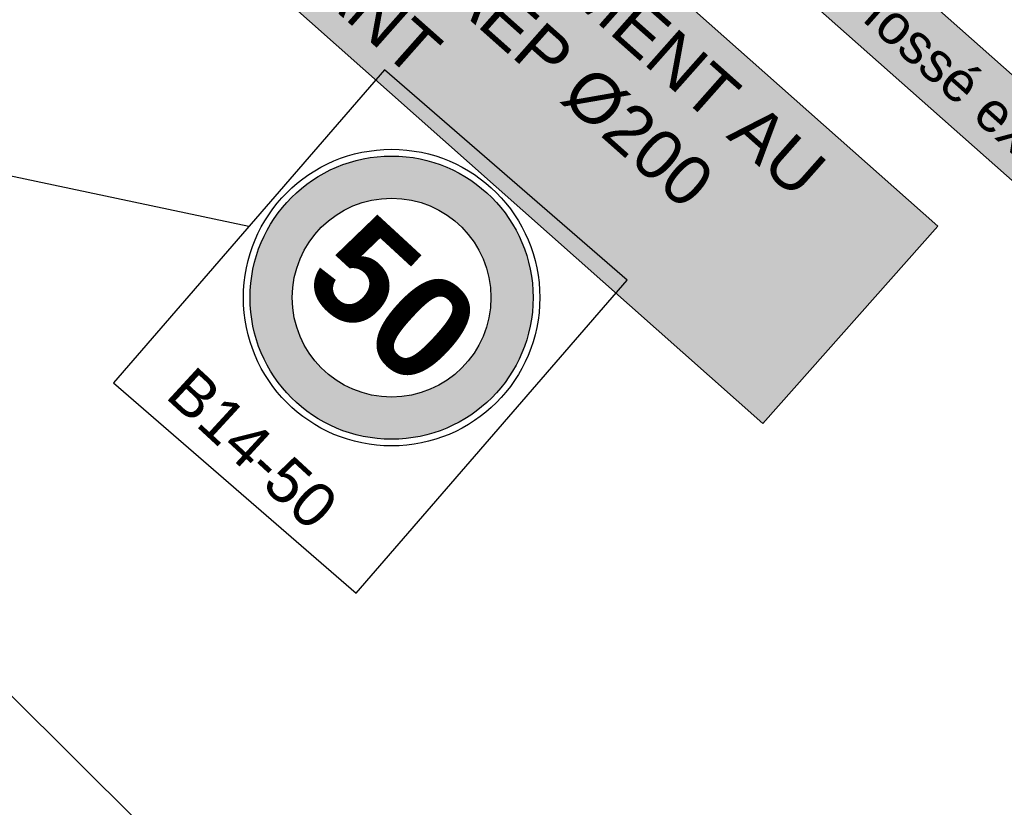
# Model space of a CAD drawing. Extents: x 1616800 to 1632437, y 2248456 to 2251974.
# Tile 16 of 256: x 1617863 to 1617912, y 2251253 to 2251293. Entities that reach past the tile are written whole.
import ezdxf

# ---------------------------------------------------------------- set-up
doc = ezdxf.new("R2010")
doc.units = 0
doc.header["$LTSCALE"] = 2
doc.linetypes.add('CONTINU', pattern=[0])
doc.layers.get('0').update_dxf_attribs({"linetype": 'CONTINUOUS'})
for name, color, linetype in [('01-PAP- BORDURE CAN CS1 ET PANNEAU SIGNAL', 5, 'CONTINUOUS'), ('02-PAP-EP TEXTE POUR 2000°', 3, 'CONTINUOUS'), ('06-PAP AEP PROJET', 5, 'CONTINUOUS'), ('Y - FDP TOPO-LIMITES_ 98061', 8, 'CONTINUOUS')]:
    doc.layers.add(name, color=color, linetype=linetype)
doc.styles.add('J2C-SIGNAL. VERT.3', font='arialbd.ttf')
doc.styles.get("Standard").update_dxf_attribs({"font": 'arial.ttf'})

# ---------------------------------------------------------------- blocks, each defined once
blk = doc.blocks.new('B14-50')
h = blk.add_hatch(color=240)
edge = h.paths.add_edge_path(flags=16)
edge.add_arc((0, 0.5), 0.3353, 0, 360)
edge = h.paths.add_edge_path()
edge.add_arc((0, 0.5), 0.4774, 0, 360)
at = {"color": 7}
blk.add_circle((0, 0.5), 0.5, dxfattribs=at)
at = {"color": 1}
for radius in [0.4774, 0.3353]:
    blk.add_circle((0, 0.5), radius, dxfattribs=at)
at = {"color": 7, "style": 'J2C-SIGNAL. VERT.3'}
blk.add_text('50', height=0.35, dxfattribs=at).set_placement((-0.2615, 0.3234))

msp = doc.modelspace()

# ---------------------------------------------------------------- linework, layer by layer
at = {"layer": '01-PAP- BORDURE CAN CS1 ET PANNEAU SIGNAL', "color": 7, "flags": 128}
msp.add_lwpolyline([(1617893.3688, 2251279.8672), (1617881.0882, 2251290.5113), (1617867.3691, 2251274.6829), (1617879.6497, 2251264.0388)], close=True, dxfattribs=at)
msp.add_lwpolyline([(1617843.1088, 2251289.1797), (1617874.2286, 2251282.5971)], dxfattribs=at)
at = {"layer": 'Y - FDP TOPO-LIMITES_ 98061', "flags": 128}
for points in [[(1617934.7754, 2251382.3083), (1617969.9379, 2251352.0601), (1617999.4777, 2251326.37), (1618016.3138, 2251311.8142), (1618115.6175, 2251197.6704), (1618010.804, 2251118.9442), (1618000.033, 2251119.6372), (1617987.9627, 2251132.6017), (1617972.2675, 2251149.4576), (1617957.6492, 2251163.9861), (1617839.028, 2251281.8757), (1617904.6571, 2251349.6964)], [(1617839.028, 2251281.8757), (1617957.6492, 2251163.9861), (1617972.2675, 2251149.4576), (1617987.9627, 2251132.6017), (1618000.033, 2251119.6372), (1618022.5176, 2251095.4882), (1618052.0285, 2251063.7931), (1618022.3498, 2251093.2164), (1617995.6481, 2251119.9194), (1617973.069, 2251141.5622), (1617904.3821, 2251209.8759), (1617835.737, 2251278.4233)]]:
    msp.add_lwpolyline(points, close=True, dxfattribs=at)

# ---------------------------------------------------------------- block references
at = {"layer": '01-PAP- BORDURE CAN CS1 ET PANNEAU SIGNAL', "lineweight": 0, "xscale": 15.00134620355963, "yscale": 15.00134620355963, "zscale": 15.00134620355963, "rotation": 317.3372263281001}
msp.add_blockref('B14-50', (1617876.3641, 2251273.4729), dxfattribs=at)

# ---------------------------------------------------------------- texts
at = {"layer": '01-PAP- BORDURE CAN CS1 ET PANNEAU SIGNAL', "color": 7, "lineweight": 0, "insert": (1617875.1841, 2251272.1924), "char_height": 2.2502, "width": 11.300941, "attachment_point": 2, "rotation": 317.33723}
msp.add_mtext('B14-50', dxfattribs=at)
at = {"layer": '02-PAP-EP TEXTE POUR 2000°', "insert": (1617888.6156, 2251310.4091, 199.9526), "char_height": 2, "attachment_point": 1, "rotation": 318.43714, "bg_fill": 17, "box_fill_scale": 1.5, "bg_fill_color": 255, "bg_fill_transparency": 0}
msp.add_mtext_dynamic_manual_height_columns('Rejet des EP dans fossé existant', width=46.043587, gutter_width=12.5, heights=[0], dxfattribs=at)
at = {"layer": '06-PAP AEP PROJET', "linetype": 'CONTINU', "ltscale": 0.2, "insert": (1617876.9117, 2251309.4598), "char_height": 2.5, "attachment_point": 1, "rotation": 318.43714, "bg_fill": 17, "box_fill_scale": 1.5, "bg_fill_color": 255, "bg_fill_transparency": 0}
msp.add_mtext_dynamic_manual_height_columns('RACCORDEMENT AU RESEAU AEP Ø200 EXISTANT', width=40.642853, gutter_width=12.5, heights=[0], dxfattribs=at)

doc.saveas('drawing.dxf')
